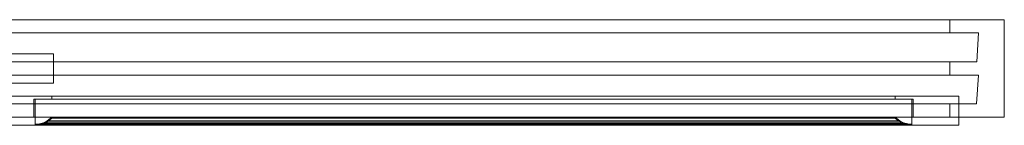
# Model space of a CAD drawing. Header units: millimetres. Extents: x -989 to 1672, y 962 to 1064.
# Tile 3 of 3: x 784 to 1672, y 962 to 1057. Entities that reach past the tile are written whole.
import ezdxf

# ---------------------------------------------------------------- set-up
doc = ezdxf.new("R2010")
doc.units = ezdxf.units.MM
doc.layers.add('A-GLAZ', color=151, linetype='Continuous', lineweight=9)

# ---------------------------------------------------------------- blocks, each defined once
blk = doc.blocks.new('49_1 REH_EX-SLIDE_MN3-EX_H1-EX_3 HOJAS - 49_1 REH_EX-SLIDE_MN3-EX_H1-EX_3 HOJAS-350690-_3D_')
at = {"layer": 'A-GLAZ'}
mesh = blk.add_polyface(dxfattribs=at)
corners = [(-1330.5, -93.93, 800), (-1330.5, -5.93, 800), (1330.5, -5.93, 800), (1330.5, -93.93, 800)]
mesh.append_faces([[corners[k] for k in face] for face in [(0, 1, 2, 3)]])
mesh = blk.add_polyface(dxfattribs=at)
corners = [(1330.5, -5.93, 800), (-1330.5, -5.93, 800), (-1330.5, -5.93, 1718), (1330.5, -5.93, 1718), (1281.5, -5.93, 1669), (-1281.5, -5.93, 1669), (-1281.5, -5.93, 849), (1281.5, -5.93, 849)]
mesh.append_faces([[corners[k] for k in face] for face in [(3, 4, 5, 2), (2, 5, 6, 1)]], dxfattribs={"vtx0": -1, "vtx2": -1})
mesh.append_faces([[corners[k] for k in face] for face in [(7, 4, 3, 0), (6, 7, 0, 1)]], dxfattribs={"vtx1": -1, "vtx3": -1})
mesh = blk.add_polyface(dxfattribs=at)
corners = [(1330.5, -93.93, 1718), (1330.5, -5.93, 1718), (-1330.5, -5.93, 1718), (-1330.5, -93.93, 1718)]
mesh.append_faces([[corners[k] for k in face] for face in [(0, 1, 2, 3)]])
mesh = blk.add_polyface(dxfattribs=at)
corners = [(-1281.5, -5.93, 849), (-1281.5, -17.93, 849), (1281.5, -17.93, 849), (1281.5, -5.93, 849)]
mesh.append_faces([[corners[k] for k in face] for face in [(0, 1, 2, 3)]])
mesh = blk.add_polyface(dxfattribs=at)
corners = [(1281.5, -5.93, 1669), (1281.5, -17.93, 1669), (-1281.5, -17.93, 1669), (-1281.5, -5.93, 1669)]
mesh.append_faces([[corners[k] for k in face] for face in [(0, 1, 2, 3)]])
mesh = blk.add_polyface(dxfattribs=at)
corners = [(1281.5, -5.93, 849), (1281.5, -17.93, 849), (1281.5, -17.93, 1669), (1281.5, -5.93, 1669)]
mesh.append_faces([[corners[k] for k in face] for face in [(0, 1, 2, 3)]])
mesh = blk.add_polyface(dxfattribs=at)
corners = [(1330.5, -93.93, 800), (1330.5, -5.93, 800), (1330.5, -5.93, 1718), (1330.5, -93.93, 1718)]
mesh.append_faces([[corners[k] for k in face] for face in [(3, 0, 1, 2)]])
mesh = blk.add_polyface(dxfattribs=at)
corners = [(-1307.21, -17.93, 823.29), (-1305.62, -43.93, 824.88), (1305.62, -43.93, 824.88), (1307.21, -17.93, 823.29)]
mesh.append_faces([[corners[k] for k in face] for face in [(0, 1, 2, 3)]])
mesh = blk.add_polyface(dxfattribs=at)
corners = [(1307.21, -17.93, 1694.71), (-1307.21, -17.93, 1694.71), (-1307.21, -17.93, 823.29), (1307.21, -17.93, 823.29), (1281.5, -17.93, 849), (-1281.5, -17.93, 849), (-1281.5, -17.93, 1669), (1281.5, -17.93, 1669)]
mesh.append_faces([[corners[k] for k in face] for face in [(1, 6, 7, 0), (0, 7, 4, 3)]], dxfattribs={"vtx0": -1, "vtx2": -1})
mesh.append_faces([[corners[k] for k in face] for face in [(5, 6, 1, 2), (4, 5, 2, 3)]], dxfattribs={"vtx1": -1, "vtx3": -1})
mesh = blk.add_polyface(dxfattribs=at)
corners = [(1307.21, -17.93, 1694.71), (1305.62, -43.93, 1693.12), (-1305.62, -43.93, 1693.12), (-1307.21, -17.93, 1694.71)]
mesh.append_faces([[corners[k] for k in face] for face in [(0, 1, 2, 3)]])
mesh = blk.add_polyface(dxfattribs=at)
corners = [(1307.21, -17.93, 823.29), (1305.62, -43.93, 824.88), (1305.62, -43.93, 1693.12), (1307.21, -17.93, 1694.71)]
mesh.append_faces([[corners[k] for k in face] for face in [(3, 0, 1, 2)]])
mesh = blk.add_polyface(dxfattribs=at)
corners = [(1305.62, -43.93, 824.88), (-1305.62, -43.93, 824.88), (-1305.62, -43.93, 1693.12), (1305.62, -43.93, 1693.12), (1281.5, -43.93, 1669), (-1281.5, -43.93, 1669), (-1281.5, -43.93, 849), (1281.5, -43.93, 849)]
mesh.append_faces([[corners[k] for k in face] for face in [(3, 4, 5, 2), (2, 5, 6, 1)]], dxfattribs={"vtx0": -1, "vtx2": -1})
mesh.append_faces([[corners[k] for k in face] for face in [(7, 4, 3, 0), (6, 7, 0, 1)]], dxfattribs={"vtx1": -1, "vtx3": -1})
mesh = blk.add_polyface(dxfattribs=at)
corners = [(-1281.5, -43.93, 849), (-1281.5, -55.93, 849), (1281.5, -55.93, 849), (1281.5, -43.93, 849)]
mesh.append_faces([[corners[k] for k in face] for face in [(0, 1, 2, 3)]])
mesh = blk.add_polyface(dxfattribs=at)
corners = [(1281.5, -43.93, 1669), (1281.5, -55.93, 1669), (-1281.5, -55.93, 1669), (-1281.5, -43.93, 1669)]
mesh.append_faces([[corners[k] for k in face] for face in [(0, 1, 2, 3)]])
mesh = blk.add_polyface(dxfattribs=at)
corners = [(-473.2, -36.8, 838.7), (-473.2, -36.8, 1678.7), (473.2, -36.8, 1678.7), (473.2, -36.8, 838.7), (413.8, -36.8, 898.1), (413.8, -36.8, 1619.3), (-413.8, -36.8, 1619.3), (-413.8, -36.8, 898.1)]
mesh.append_faces([[corners[k] for k in face] for face in [(2, 5, 6, 1), (1, 6, 7, 0)]], dxfattribs={"vtx0": -1, "vtx2": -1})
mesh.append_faces([[corners[k] for k in face] for face in [(4, 5, 2, 3), (7, 4, 3, 0)]], dxfattribs={"vtx1": -1, "vtx3": -1})
mesh = blk.add_polyface(dxfattribs=at)
corners = [(-473.2, -63.2, 838.7), (-473.2, -36.8, 838.7), (473.2, -36.8, 838.7), (473.2, -63.2, 838.7)]
mesh.append_faces([[corners[k] for k in face] for face in [(0, 1, 2, 3)]])
mesh = blk.add_polyface(dxfattribs=at)
corners = [(473.2, -63.2, 1678.7), (473.2, -36.8, 1678.7), (-473.2, -36.8, 1678.7), (-473.2, -63.2, 1678.7)]
mesh.append_faces([[corners[k] for k in face] for face in [(3, 0, 1, 2)]])
mesh = blk.add_polyface(dxfattribs=at)
corners = [(473.2, -63.2, 838.7), (473.2, -36.8, 838.7), (473.2, -36.8, 1678.7), (473.2, -63.2, 1678.7)]
mesh.append_faces([[corners[k] for k in face] for face in [(0, 1, 2, 3)]])
mesh = blk.add_polyface(dxfattribs=at)
corners = [(1281.5, -43.93, 849), (1281.5, -55.93, 849), (1281.5, -55.93, 1669), (1281.5, -43.93, 1669)]
mesh.append_faces([[corners[k] for k in face] for face in [(0, 1, 2, 3)]])
mesh = blk.add_polyface(dxfattribs=at)
corners = [(-1307.09, -55.93, 823.41), (-1305.5, -81.93, 825), (1305.5, -81.93, 825), (1307.09, -55.93, 823.41)]
mesh.append_faces([[corners[k] for k in face] for face in [(3, 0, 1, 2)]])
mesh = blk.add_polyface(dxfattribs=at)
corners = [(1307.09, -55.93, 1694.59), (-1307.09, -55.93, 1694.59), (-1307.09, -55.93, 823.41), (1307.09, -55.93, 823.41), (1281.5, -55.93, 849), (-1281.5, -55.93, 849), (-1281.5, -55.93, 1669), (1281.5, -55.93, 1669)]
mesh.append_faces([[corners[k] for k in face] for face in [(1, 6, 7, 0), (0, 7, 4, 3)]], dxfattribs={"vtx0": -1, "vtx2": -1})
mesh.append_faces([[corners[k] for k in face] for face in [(5, 6, 1, 2), (4, 5, 2, 3)]], dxfattribs={"vtx1": -1, "vtx3": -1})
mesh = blk.add_polyface(dxfattribs=at)
corners = [(1307.09, -55.93, 1694.59), (1305.5, -81.93, 1693), (-1305.5, -81.93, 1693), (-1307.09, -55.93, 1694.59)]
mesh.append_faces([[corners[k] for k in face] for face in [(3, 0, 1, 2)]])
mesh = blk.add_polyface(dxfattribs=at)
corners = [(1307.09, -55.93, 823.41), (1305.5, -81.93, 825), (1305.5, -81.93, 1693), (1307.09, -55.93, 1694.59)]
mesh.append_faces([[corners[k] for k in face] for face in [(3, 0, 1, 2)]])
mesh = blk.add_polyface(dxfattribs=at)
corners = [(473.2, -63.2, 838.7), (473.2, -63.2, 1678.7), (-473.2, -63.2, 1678.7), (-473.2, -63.2, 838.7), (-430.1, -63.2, 881.8), (-430.1, -63.2, 1635.6), (430.1, -63.2, 1635.6), (430.1, -63.2, 881.8)]
mesh.append_faces([[corners[k] for k in face] for face in [(2, 5, 6, 1), (1, 6, 7, 0)]], dxfattribs={"vtx0": -1, "vtx2": -1})
mesh.append_faces([[corners[k] for k in face] for face in [(4, 5, 2, 3), (7, 4, 3, 0)]], dxfattribs={"vtx1": -1, "vtx3": -1})
mesh = blk.add_polyface(dxfattribs=at)
corners = [(1289.5, -101.27, 841), (414.5, -101.27, 841), (414.5, -74.87, 841), (1289.5, -74.87, 841)]
mesh.append_faces([[corners[k] for k in face] for face in [(2, 3, 0, 1)]])
mesh = blk.add_polyface(dxfattribs=at)
corners = [(414.5, -74.87, 841), (414.5, -74.87, 1677), (1289.5, -74.87, 1677), (1289.5, -74.87, 841), (1232.1, -74.87, 898.4), (1232.1, -74.87, 1619.6), (471.9, -74.87, 1619.6), (471.9, -74.87, 898.4)]
mesh.append_faces([[corners[k] for k in face] for face in [(2, 5, 6, 1), (1, 6, 7, 0)]], dxfattribs={"vtx0": -1, "vtx2": -1})
mesh.append_faces([[corners[k] for k in face] for face in [(4, 5, 2, 3), (7, 4, 3, 0)]], dxfattribs={"vtx1": -1, "vtx3": -1})
mesh = blk.add_polyface(dxfattribs=at)
corners = [(414.5, -74.87, 1677), (414.5, -101.27, 1677), (1289.5, -101.27, 1677), (1289.5, -74.87, 1677)]
mesh.append_faces([[corners[k] for k in face] for face in [(0, 1, 2, 3)]])
at = {"layer": 'A-GLAZ', "transparency": 33554471}
mesh = blk.add_polyface(dxfattribs=at)
corners = [(455.6, -93.93, 882.1), (455.6, -93.93, 1635.9), (455.6, -77.72, 1635.9), (455.6, -77.72, 882.1)]
mesh.append_faces([[corners[k] for k in face] for face in [(0, 1, 2, 3)]])
mesh = blk.add_polyface(dxfattribs=at)
corners = [(1248.4, -93.93, 882.1), (455.6, -93.93, 882.1), (455.6, -77.72, 882.1), (1248.4, -77.72, 882.1)]
mesh.append_faces([[corners[k] for k in face] for face in [(3, 0, 1, 2)]])
mesh = blk.add_polyface(dxfattribs=at)
corners = [(455.6, -77.72, 1635.9), (1248.4, -77.72, 1635.9), (1248.4, -77.72, 882.1), (455.6, -77.72, 882.1)]
mesh.append_faces([[corners[k] for k in face] for face in [(1, 2, 3, 0)]])
mesh = blk.add_polyface(dxfattribs=at)
corners = [(455.6, -93.93, 1635.9), (1248.4, -93.93, 1635.9), (1248.4, -77.72, 1635.9), (455.6, -77.72, 1635.9)]
mesh.append_faces([[corners[k] for k in face] for face in [(0, 1, 2, 3)]])
at = {"layer": 'A-GLAZ'}
mesh = blk.add_polyface(dxfattribs=at)
corners = [(1247.22, -100.86, 883.28), (1247.22, -77.79, 883.28), (456.78, -77.79, 883.28), (456.78, -100.86, 883.28)]
mesh.append_faces([[corners[k] for k in face] for face in [(3, 0, 1, 2)]])
mesh = blk.add_polyface(dxfattribs=at)
corners = [(1247.22, -77.79, 883.28), (1247.22, -77.79, 1634.72), (456.78, -77.79, 1634.72), (456.78, -77.79, 883.28), (471.9, -77.79, 898.4), (471.9, -77.79, 1619.6), (1232.1, -77.79, 1619.6), (1232.1, -77.79, 898.4)]
mesh.append_faces([[corners[k] for k in face] for face in [(2, 5, 6, 1), (1, 6, 7, 0)]], dxfattribs={"vtx0": -1, "vtx2": -1})
mesh.append_faces([[corners[k] for k in face] for face in [(4, 5, 2, 3), (7, 4, 3, 0)]], dxfattribs={"vtx1": -1, "vtx3": -1})
mesh = blk.add_polyface(dxfattribs=at)
corners = [(456.78, -100.86, 883.28), (456.78, -77.79, 883.28), (456.78, -77.79, 1634.72), (456.78, -100.86, 1634.72)]
mesh.append_faces([[corners[k] for k in face] for face in [(0, 1, 2, 3)]])
mesh = blk.add_polyface(dxfattribs=at)
corners = [(456.78, -100.86, 1634.72), (456.78, -77.79, 1634.72), (1247.22, -77.79, 1634.72), (1247.22, -100.86, 1634.72)]
mesh.append_faces([[corners[k] for k in face] for face in [(0, 1, 2, 3)]])
mesh = blk.add_polyface(dxfattribs=at)
corners = [(1232.1, -77.79, 898.4), (1232.1, -74.87, 898.4), (471.9, -74.87, 898.4), (471.9, -77.79, 898.4)]
mesh.append_faces([[corners[k] for k in face] for face in [(0, 1, 2, 3)]])
mesh = blk.add_polyface(dxfattribs=at)
corners = [(471.9, -77.79, 898.4), (471.9, -74.87, 898.4), (471.9, -74.87, 1619.6), (471.9, -77.79, 1619.6)]
mesh.append_faces([[corners[k] for k in face] for face in [(0, 1, 2, 3)]])
mesh = blk.add_polyface(dxfattribs=at)
corners = [(471.9, -77.79, 1619.6), (471.9, -74.87, 1619.6), (1232.1, -74.87, 1619.6), (1232.1, -77.79, 1619.6)]
mesh.append_faces([[corners[k] for k in face] for face in [(3, 0, 1, 2)]])
mesh = blk.add_polyface(dxfattribs=at)
corners = [(1232.1, -77.79, 1619.6), (1232.1, -74.87, 1619.6), (1232.1, -74.87, 898.4), (1232.1, -77.79, 898.4)]
mesh.append_faces([[corners[k] for k in face] for face in [(0, 1, 2, 3)]])
mesh = blk.add_polyface(dxfattribs=at)
corners = [(1247.22, -100.86, 1634.72), (1247.22, -77.79, 1634.72), (1247.22, -77.79, 883.28), (1247.22, -100.86, 883.28)]
mesh.append_faces([[corners[k] for k in face] for face in [(0, 1, 2, 3)]])
at = {"layer": 'A-GLAZ', "transparency": 33554471}
mesh = blk.add_polyface(dxfattribs=at)
corners = [(1248.4, -93.93, 1635.9), (1248.4, -93.93, 882.1), (1248.4, -77.72, 882.1), (1248.4, -77.72, 1635.9)]
mesh.append_faces([[corners[k] for k in face] for face in [(0, 1, 2, 3)]])
at = {"layer": 'A-GLAZ'}
mesh = blk.add_polyface(dxfattribs=at)
corners = [(1289.5, -74.87, 1677), (1289.5, -101.27, 1677), (1289.5, -101.27, 841), (1289.5, -74.87, 841)]
mesh.append_faces([[corners[k] for k in face] for face in [(3, 0, 1, 2)]])
mesh = blk.add_polyface(dxfattribs=at)
corners = [(1305.5, -81.93, 825), (-1305.5, -81.93, 825), (-1305.5, -81.93, 1693), (1305.5, -81.93, 1693), (1281.5, -81.93, 1669), (-1281.5, -81.93, 1669), (-1281.5, -81.93, 849), (1281.5, -81.93, 849)]
mesh.append_faces([[corners[k] for k in face] for face in [(3, 4, 5, 2), (2, 5, 6, 1)]], dxfattribs={"vtx0": -1, "vtx2": -1})
mesh.append_faces([[corners[k] for k in face] for face in [(7, 4, 3, 0), (6, 7, 0, 1)]], dxfattribs={"vtx1": -1, "vtx3": -1})
mesh = blk.add_polyface(dxfattribs=at)
corners = [(-1281.5, -81.93, 849), (-1281.5, -93.93, 849), (1281.5, -93.93, 849), (1281.5, -81.93, 849)]
mesh.append_faces([[corners[k] for k in face] for face in [(3, 0, 1, 2)]])
mesh = blk.add_polyface(dxfattribs=at)
corners = [(1281.5, -81.93, 1669), (1281.5, -93.93, 1669), (-1281.5, -93.93, 1669), (-1281.5, -81.93, 1669)]
mesh.append_faces([[corners[k] for k in face] for face in [(3, 0, 1, 2)]])
mesh = blk.add_polyface(dxfattribs=at)
corners = [(1281.5, -81.93, 849), (1281.5, -93.93, 849), (1281.5, -93.93, 1669), (1281.5, -81.93, 1669)]
mesh.append_faces([[corners[k] for k in face] for face in [(3, 0, 1, 2)]])
mesh = blk.add_polyface(dxfattribs=at)
corners = [(1330.5, -93.93, 1718), (-1330.5, -93.93, 1718), (-1330.5, -93.93, 800), (1330.5, -93.93, 800), (1281.5, -93.93, 849), (-1281.5, -93.93, 849), (-1281.5, -93.93, 1669), (1281.5, -93.93, 1669)]
mesh.append_faces([[corners[k] for k in face] for face in [(1, 6, 7, 0), (0, 7, 4, 3)]], dxfattribs={"vtx0": -1, "vtx2": -1})
mesh.append_faces([[corners[k] for k in face] for face in [(5, 6, 1, 2), (4, 5, 2, 3)]], dxfattribs={"vtx1": -1, "vtx3": -1})
at = {"layer": 'A-GLAZ', "transparency": 33554471}
mesh = blk.add_polyface(dxfattribs=at)
corners = [(455.6, -93.93, 1635.9), (455.6, -93.93, 882.1), (1248.4, -93.93, 882.1), (1248.4, -93.93, 1635.9)]
mesh.append_faces([[corners[k] for k in face] for face in [(2, 3, 0, 1)]])
at = {"layer": 'A-GLAZ'}
mesh = blk.add_polyface(dxfattribs=at)
corners = [(1247.53, -100.97, 882.97), (1243.29, -100.76, 887.21), (1239.19, -99.62, 891.31), (1235.45, -97.61, 895.05), (1232.25, -94.82, 898.25), (471.75, -94.82, 898.25), (468.55, -97.61, 895.05), (464.81, -99.62, 891.31), (460.71, -100.76, 887.21), (456.47, -100.97, 882.97)]
mesh.append_faces([[corners[k] for k in face] for face in [(5, 6, 3, 4)]], dxfattribs={"vtx1": -1})
mesh.append_faces([[corners[k] for k in face] for face in [(2, 3, 6, 7), (7, 8, 1, 2)]], dxfattribs={"vtx1": -1, "vtx3": -1})
mesh.append_faces([[corners[k] for k in face] for face in [(8, 9, 0, 1)]], dxfattribs={"vtx3": -1})
mesh = blk.add_polyface(dxfattribs=at)
corners = [(456.47, -100.97, 882.97), (460.71, -100.76, 887.21), (464.81, -99.62, 891.31), (468.55, -97.61, 895.05), (471.75, -94.82, 898.25), (471.75, -94.82, 1619.75), (468.55, -97.61, 1622.95), (464.81, -99.62, 1626.69), (460.71, -100.76, 1630.79), (456.47, -100.97, 1635.03)]
mesh.append_faces([[corners[k] for k in face] for face in [(5, 6, 3, 4)]], dxfattribs={"vtx1": -1})
mesh.append_faces([[corners[k] for k in face] for face in [(2, 3, 6, 7), (7, 8, 1, 2)]], dxfattribs={"vtx1": -1, "vtx3": -1})
mesh.append_faces([[corners[k] for k in face] for face in [(8, 9, 0, 1)]], dxfattribs={"vtx3": -1})
mesh = blk.add_polyface(dxfattribs=at)
corners = [(456.47, -100.97, 1635.03), (460.71, -100.76, 1630.79), (464.81, -99.62, 1626.69), (468.55, -97.61, 1622.95), (471.75, -94.82, 1619.75), (1232.25, -94.82, 1619.75), (1235.45, -97.61, 1622.95), (1239.19, -99.62, 1626.69), (1243.29, -100.76, 1630.79), (1247.53, -100.97, 1635.03)]
mesh.append_faces([[corners[k] for k in face] for face in [(5, 6, 3, 4)]], dxfattribs={"vtx1": -1})
mesh.append_faces([[corners[k] for k in face] for face in [(2, 3, 6, 7), (7, 8, 1, 2)]], dxfattribs={"vtx1": -1, "vtx3": -1})
mesh.append_faces([[corners[k] for k in face] for face in [(8, 9, 0, 1)]], dxfattribs={"vtx3": -1})
mesh = blk.add_polyface(dxfattribs=at)
corners = [(1233.27, -94.82, 897.23), (1236.25, -97.24, 894.25), (1239.67, -98.98, 890.83), (1243.38, -99.96, 887.12), (1247.22, -100.13, 883.28), (456.78, -100.13, 883.28), (460.62, -99.96, 887.12), (464.33, -98.98, 890.83), (467.75, -97.24, 894.25), (470.73, -94.82, 897.23)]
mesh.append_faces([[corners[k] for k in face] for face in [(0, 1, 8, 9)]], dxfattribs={"vtx1": -1})
mesh.append_faces([[corners[k] for k in face] for face in [(2, 3, 6, 7), (7, 8, 1, 2)]], dxfattribs={"vtx1": -1, "vtx3": -1})
mesh.append_faces([[corners[k] for k in face] for face in [(3, 4, 5, 6)]], dxfattribs={"vtx3": -1})
mesh = blk.add_polyface(dxfattribs=at)
corners = [(470.73, -94.82, 897.23), (467.75, -97.24, 894.25), (464.33, -98.98, 890.83), (460.62, -99.96, 887.12), (456.78, -100.13, 883.28), (456.78, -100.13, 1634.72), (460.62, -99.96, 1630.88), (464.33, -98.98, 1627.17), (467.75, -97.24, 1623.75), (470.73, -94.82, 1620.77)]
mesh.append_faces([[corners[k] for k in face] for face in [(0, 1, 8, 9)]], dxfattribs={"vtx1": -1})
mesh.append_faces([[corners[k] for k in face] for face in [(2, 3, 6, 7), (7, 8, 1, 2)]], dxfattribs={"vtx1": -1, "vtx3": -1})
mesh.append_faces([[corners[k] for k in face] for face in [(3, 4, 5, 6)]], dxfattribs={"vtx3": -1})
mesh = blk.add_polyface(dxfattribs=at)
corners = [(470.73, -94.82, 1620.77), (467.75, -97.24, 1623.75), (464.33, -98.98, 1627.17), (460.62, -99.96, 1630.88), (456.78, -100.13, 1634.72), (1247.22, -100.13, 1634.72), (1243.38, -99.96, 1630.88), (1239.67, -98.98, 1627.17), (1236.25, -97.24, 1623.75), (1233.27, -94.82, 1620.77)]
mesh.append_faces([[corners[k] for k in face] for face in [(0, 1, 8, 9)]], dxfattribs={"vtx1": -1})
mesh.append_faces([[corners[k] for k in face] for face in [(2, 3, 6, 7), (7, 8, 1, 2)]], dxfattribs={"vtx1": -1, "vtx3": -1})
mesh.append_faces([[corners[k] for k in face] for face in [(3, 4, 5, 6)]], dxfattribs={"vtx3": -1})
mesh = blk.add_polyface(dxfattribs=at)
corners = [(1232.25, -94.82, 898.25), (1232.38, -94.72, 898.12), (1232.53, -94.64, 897.97), (1232.68, -94.61, 897.82), (1232.84, -94.61, 897.66), (1233, -94.64, 897.5), (1233.15, -94.72, 897.35), (1233.27, -94.82, 897.23), (470.73, -94.82, 897.23), (470.85, -94.72, 897.35), (471, -94.64, 897.5), (471.16, -94.61, 897.66), (471.32, -94.61, 897.82), (471.47, -94.64, 897.97), (471.62, -94.72, 898.12), (471.75, -94.82, 898.25)]
mesh.append_faces([[corners[k] for k in face] for face in [(8, 9, 6, 7)]], dxfattribs={"vtx1": -1})
mesh.append_faces([[corners[k] for k in face] for face in [(9, 10, 5, 6), (10, 11, 4, 5), (3, 4, 11, 12), (12, 13, 2, 3), (13, 14, 1, 2)]], dxfattribs={"vtx1": -1, "vtx3": -1})
mesh.append_faces([[corners[k] for k in face] for face in [(14, 15, 0, 1)]], dxfattribs={"vtx3": -1})
mesh = blk.add_polyface(dxfattribs=at)
corners = [(471.75, -94.82, 898.25), (471.62, -94.72, 898.12), (471.47, -94.64, 897.97), (471.32, -94.61, 897.82), (471.16, -94.61, 897.66), (471, -94.64, 897.5), (470.85, -94.72, 897.35), (470.73, -94.82, 897.23), (470.73, -94.82, 1620.77), (470.85, -94.72, 1620.65), (471, -94.64, 1620.5), (471.16, -94.61, 1620.34), (471.32, -94.61, 1620.18), (471.47, -94.64, 1620.03), (471.62, -94.72, 1619.88), (471.75, -94.82, 1619.75)]
mesh.append_faces([[corners[k] for k in face] for face in [(8, 9, 6, 7)]], dxfattribs={"vtx1": -1})
mesh.append_faces([[corners[k] for k in face] for face in [(9, 10, 5, 6), (10, 11, 4, 5), (3, 4, 11, 12), (12, 13, 2, 3), (13, 14, 1, 2)]], dxfattribs={"vtx1": -1, "vtx3": -1})
mesh.append_faces([[corners[k] for k in face] for face in [(14, 15, 0, 1)]], dxfattribs={"vtx3": -1})
mesh = blk.add_polyface(dxfattribs=at)
corners = [(471.75, -94.82, 1619.75), (471.62, -94.72, 1619.88), (471.47, -94.64, 1620.03), (471.32, -94.61, 1620.18), (471.16, -94.61, 1620.34), (471, -94.64, 1620.5), (470.85, -94.72, 1620.65), (470.73, -94.82, 1620.77), (1233.27, -94.82, 1620.77), (1233.15, -94.72, 1620.65), (1233, -94.64, 1620.5), (1232.84, -94.61, 1620.34), (1232.68, -94.61, 1620.18), (1232.53, -94.64, 1620.03), (1232.38, -94.72, 1619.88), (1232.25, -94.82, 1619.75)]
mesh.append_faces([[corners[k] for k in face] for face in [(8, 9, 6, 7)]], dxfattribs={"vtx1": -1})
mesh.append_faces([[corners[k] for k in face] for face in [(9, 10, 5, 6), (10, 11, 4, 5), (3, 4, 11, 12), (12, 13, 2, 3), (13, 14, 1, 2)]], dxfattribs={"vtx1": -1, "vtx3": -1})
mesh.append_faces([[corners[k] for k in face] for face in [(14, 15, 0, 1)]], dxfattribs={"vtx3": -1})
mesh = blk.add_polyface(dxfattribs=at)
corners = [(1232.25, -94.82, 1619.75), (1232.38, -94.72, 1619.88), (1232.53, -94.64, 1620.03), (1232.68, -94.61, 1620.18), (1232.84, -94.61, 1620.34), (1233, -94.64, 1620.5), (1233.15, -94.72, 1620.65), (1233.27, -94.82, 1620.77), (1233.27, -94.82, 897.23), (1233.15, -94.72, 897.35), (1233, -94.64, 897.5), (1232.84, -94.61, 897.66), (1232.68, -94.61, 897.82), (1232.53, -94.64, 897.97), (1232.38, -94.72, 898.12), (1232.25, -94.82, 898.25)]
mesh.append_faces([[corners[k] for k in face] for face in [(8, 9, 6, 7)]], dxfattribs={"vtx1": -1})
mesh.append_faces([[corners[k] for k in face] for face in [(9, 10, 5, 6), (10, 11, 4, 5), (3, 4, 11, 12), (12, 13, 2, 3), (13, 14, 1, 2)]], dxfattribs={"vtx1": -1, "vtx3": -1})
mesh.append_faces([[corners[k] for k in face] for face in [(14, 15, 0, 1)]], dxfattribs={"vtx3": -1})
mesh = blk.add_polyface(dxfattribs=at)
corners = [(1247.53, -100.97, 1635.03), (1243.29, -100.76, 1630.79), (1239.19, -99.62, 1626.69), (1235.45, -97.61, 1622.95), (1232.25, -94.82, 1619.75), (1232.25, -94.82, 898.25), (1235.45, -97.61, 895.05), (1239.19, -99.62, 891.31), (1243.29, -100.76, 887.21), (1247.53, -100.97, 882.97)]
mesh.append_faces([[corners[k] for k in face] for face in [(5, 6, 3, 4)]], dxfattribs={"vtx1": -1})
mesh.append_faces([[corners[k] for k in face] for face in [(2, 3, 6, 7), (7, 8, 1, 2)]], dxfattribs={"vtx1": -1, "vtx3": -1})
mesh.append_faces([[corners[k] for k in face] for face in [(8, 9, 0, 1)]], dxfattribs={"vtx3": -1})
mesh = blk.add_polyface(dxfattribs=at)
corners = [(1233.27, -94.82, 1620.77), (1236.25, -97.24, 1623.75), (1239.67, -98.98, 1627.17), (1243.38, -99.96, 1630.88), (1247.22, -100.13, 1634.72), (1247.22, -100.13, 883.28), (1243.38, -99.96, 887.12), (1239.67, -98.98, 890.83), (1236.25, -97.24, 894.25), (1233.27, -94.82, 897.23)]
mesh.append_faces([[corners[k] for k in face] for face in [(0, 1, 8, 9)]], dxfattribs={"vtx1": -1})
mesh.append_faces([[corners[k] for k in face] for face in [(2, 3, 6, 7), (7, 8, 1, 2)]], dxfattribs={"vtx1": -1, "vtx3": -1})
mesh.append_faces([[corners[k] for k in face] for face in [(3, 4, 5, 6)]], dxfattribs={"vtx3": -1})
mesh = blk.add_polyface(dxfattribs=at)
corners = [(1289.5, -101.27, 841), (1289.5, -101.27, 1677), (414.5, -101.27, 1677), (414.5, -101.27, 841), (455.6, -101.27, 882.1), (455.6, -101.27, 1635.9), (1248.4, -101.27, 1635.9), (1248.4, -101.27, 882.1)]
mesh.append_faces([[corners[k] for k in face] for face in [(2, 5, 6, 1), (1, 6, 7, 0)]], dxfattribs={"vtx0": -1, "vtx2": -1})
mesh.append_faces([[corners[k] for k in face] for face in [(4, 5, 2, 3), (7, 4, 3, 0)]], dxfattribs={"vtx1": -1, "vtx3": -1})
mesh = blk.add_polyface(dxfattribs=at)
corners = [(1248.4, -101.27, 882.1), (1247.22, -100.86, 883.28), (456.78, -100.86, 883.28), (455.6, -101.27, 882.1)]
mesh.append_faces([[corners[k] for k in face] for face in [(0, 1, 2, 3)]])
mesh = blk.add_polyface(dxfattribs=at)
corners = [(455.6, -101.27, 882.1), (456.78, -100.86, 883.28), (456.78, -100.86, 1634.72), (455.6, -101.27, 1635.9)]
mesh.append_faces([[corners[k] for k in face] for face in [(0, 1, 2, 3)]])
mesh = blk.add_polyface(dxfattribs=at)
corners = [(455.6, -101.27, 1635.9), (456.78, -100.86, 1634.72), (1247.22, -100.86, 1634.72), (1248.4, -101.27, 1635.9)]
mesh.append_faces([[corners[k] for k in face] for face in [(0, 1, 2, 3)]])
mesh = blk.add_polyface(dxfattribs=at)
corners = [(1247.22, -100.13, 883.28), (1247.53, -100.97, 882.97), (456.47, -100.97, 882.97), (456.78, -100.13, 883.28)]
mesh.append_faces([[corners[k] for k in face] for face in [(0, 1, 2, 3)]])
mesh = blk.add_polyface(dxfattribs=at)
corners = [(456.78, -100.13, 883.28), (456.47, -100.97, 882.97), (456.47, -100.97, 1635.03), (456.78, -100.13, 1634.72)]
mesh.append_faces([[corners[k] for k in face] for face in [(0, 1, 2, 3)]])
mesh = blk.add_polyface(dxfattribs=at)
corners = [(456.78, -100.13, 1634.72), (456.47, -100.97, 1635.03), (1247.53, -100.97, 1635.03), (1247.22, -100.13, 1634.72)]
mesh.append_faces([[corners[k] for k in face] for face in [(0, 1, 2, 3)]])
mesh = blk.add_polyface(dxfattribs=at)
corners = [(1247.22, -100.13, 1634.72), (1247.53, -100.97, 1635.03), (1247.53, -100.97, 882.97), (1247.22, -100.13, 883.28)]
mesh.append_faces([[corners[k] for k in face] for face in [(0, 1, 2, 3)]])
mesh = blk.add_polyface(dxfattribs=at)
corners = [(1248.4, -101.27, 1635.9), (1247.22, -100.86, 1634.72), (1247.22, -100.86, 883.28), (1248.4, -101.27, 882.1)]
mesh.append_faces([[corners[k] for k in face] for face in [(0, 1, 2, 3)]])

msp = doc.modelspace()

# ---------------------------------------------------------------- block references
at = {"layer": 'A-GLAZ'}
msp.add_blockref('49_1 REH_EX-SLIDE_MN3-EX_H1-EX_3 HOJAS - 49_1 REH_EX-SLIDE_MN3-EX_H1-EX_3 HOJAS-350690-_3D_', (341.57, 1063.13), dxfattribs=at)

doc.saveas('drawing.dxf')
